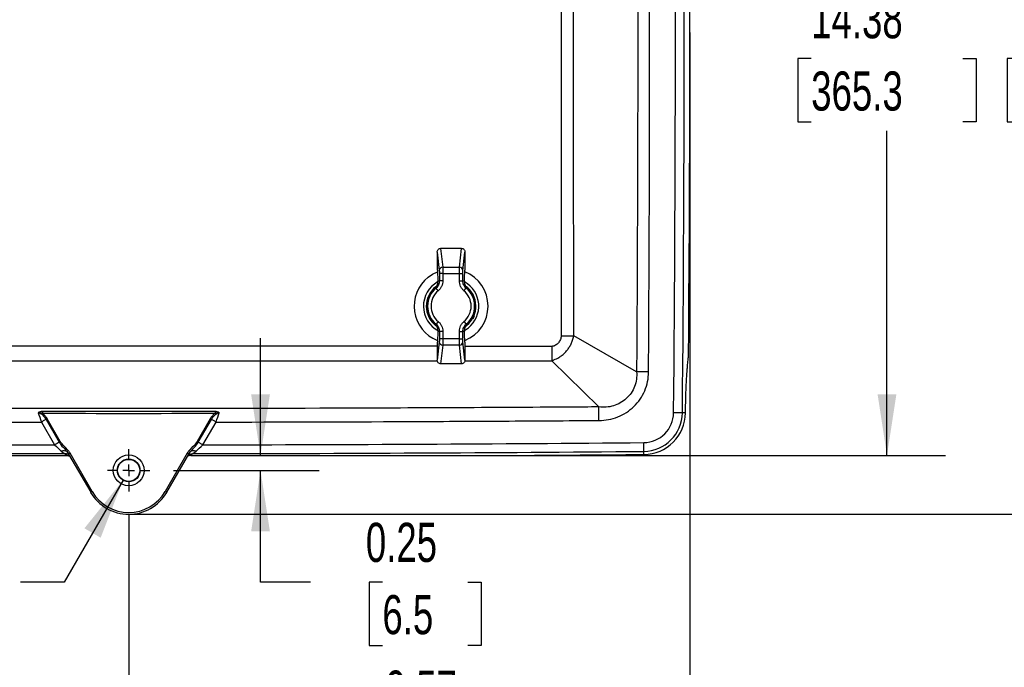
# Model space of a CAD drawing. Header units: inches. Extents: x 2 to 86, y 2 to 66.
# Tile 4 of 36: x 16.7 to 33.5, y 15.8 to 26.8. Entities that reach past the tile are written whole.
import ezdxf

# ---------------------------------------------------------------- set-up
doc = ezdxf.new("R2010")
doc.units = ezdxf.units.IN
doc.header["$LTSCALE"] = 8
doc.header["$MEASUREMENT"] = 0
doc.linetypes.add('CENTERX2', pattern=[0.8, 0.5, -0.1, 0.1, -0.1])
doc.layers.add('CENTER', color=40, linetype='CENTERX2')
doc.layers.add('DIMENSIONS', color=140, linetype='Continuous', lineweight=25)
doc.styles.add('SLDTEXTSTYLE0', font='TXT', dxfattribs={"width": 0.7})
doc.dimstyles.new('SLDDIMSTYLE0', dxfattribs={"dimtxt": 0.679688, "dimasz": 1.04, "dimexe": 0, "dimexo": 0.0625, "dimgap": 0.169922, "dimtad": 0, "dimtih": 1, "dimtoh": 1, "dimrnd": 1e-09, "dimzin": 12, "dimdsep": 46, "dimtxsty": 'SLDTEXTSTYLE0', "dimsah": 1, "dimcen": 0.09, "dimadec": 0, "dimazin": 3, "dimtfac": 1, "dimtofl": 0, "dimtmove": 0, "dimatfit": 3, "dimfxl": 0, "dimfrac": 2, "dimtolj": 1, "dimtzin": 12, "dimarcsym": 0})
doc.dimstyles.new('SLDDIMSTYLE1', dxfattribs={"dimtxt": 0.679688, "dimasz": 1.04, "dimexe": 0, "dimexo": 0.0625, "dimgap": 0.169922, "dimtad": 0, "dimtih": 1, "dimtoh": 1, "dimrnd": 1e-09, "dimdsep": 46, "dimtxsty": 'SLDTEXTSTYLE0', "dimsah": 1, "dimcen": 0.09, "dimadec": 0, "dimazin": 2, "dimtfac": 1, "dimtmove": 0, "dimatfit": 0, "dimfxl": 0, "dimfrac": 2, "dimtolj": 1, "dimtzin": 12, "dimarcsym": 0})
doc.dimstyles.new('SLDDIMSTYLE2', dxfattribs={"dimtxt": 0.679688, "dimasz": 1.04, "dimexe": 0, "dimexo": 0.0625, "dimgap": 0.169922, "dimtad": 0, "dimtih": 1, "dimtoh": 1, "dimrnd": 1e-09, "dimdsep": 46, "dimtxsty": 'SLDTEXTSTYLE0', "dimsah": 1, "dimcen": 0, "dimadec": 0, "dimazin": 2, "dimtfac": 1, "dimtofl": 0, "dimtmove": 0, "dimatfit": 3, "dimfxl": 0, "dimfrac": 2, "dimtolj": 1, "dimtzin": 12, "dimarcsym": 0})

# ---------------------------------------------------------------- blocks, each defined once
blk = doc.blocks.new('_D')
at = {"layer": 'DIMENSIONS'}
for p, q in [((28.154, 26.226), (28.154, 13.736)), ((18.581, 18.398), (18.581, 13.736)), ((18.581, 14.736), (21.762, 14.736)), ((22.683, 14.736), (22.455, 14.736)), ((22.455, 14.736), (22.455, 13.656)), ((25.268, 14.736), (25.496, 14.736)), ((25.496, 14.736), (25.496, 13.656)), ((28.154, 14.736), (26.189, 14.736)), ((22.455, 13.656), (22.683, 13.656)), ((25.496, 13.656), (25.268, 13.656))]:
    blk.add_line(p, q, dxfattribs=at)
for points in [[(18.581, 14.736), (19.621, 14.576), (19.621, 14.896)], [(28.154, 14.736), (27.114, 14.896), (27.114, 14.576)]]:
    blk.add_solid(points, dxfattribs=at)
at = {"layer": 'DIMENSIONS', "char_height": 0.6667, "attachment_point": 1, "style": 'SLDTEXTSTYLE0'}
for s, insert in [('9.57', (22.966, 15.748)), ('243.2', (22.683, 14.515))]:
    blk.add_mtext(s, dxfattribs=dict(at, insert=insert))
blk = doc.blocks.new('_D_1')
at = {"layer": 'DIMENSIONS'}
for p, q in [((9.008, 26.226), (9.008, 13.736)), ((18.581, 18.398), (18.581, 13.736)), ((9.008, 14.736), (11.342, 14.736)), ((12.263, 14.736), (12.035, 14.736)), ((12.035, 14.736), (12.035, 13.656)), ((14.848, 14.736), (15.077, 14.736)), ((15.077, 14.736), (15.077, 13.656)), ((18.581, 14.736), (15.769, 14.736)), ((12.035, 13.656), (12.263, 13.656)), ((15.077, 13.656), (14.848, 13.656))]:
    blk.add_line(p, q, dxfattribs=at)
for points in [[(9.008, 14.736), (10.048, 14.576), (10.048, 14.896)], [(18.581, 14.736), (17.541, 14.896), (17.541, 14.576)]]:
    blk.add_solid(points, dxfattribs=at)
at = {"layer": 'DIMENSIONS', "char_height": 0.6667, "attachment_point": 1, "style": 'SLDTEXTSTYLE0'}
for s, insert in [('9.57', (12.546, 15.748)), ('243.2', (12.263, 14.515))]:
    blk.add_mtext(s, dxfattribs=dict(at, insert=insert))
blk = doc.blocks.new('_D_2')
at = {"layer": 'DIMENSIONS'}
for p, q in [((20.83, 19.415), (20.83, 21.415)), ((19.344, 19.161), (21.83, 19.161)), ((20.83, 17.256), (20.83, 19.161)), ((21.684, 17.256), (20.83, 17.256)), ((22.909, 17.256), (22.681, 17.256)), ((22.681, 17.256), (22.681, 16.176)), ((24.364, 17.256), (24.592, 17.256)), ((24.592, 17.256), (24.592, 16.176)), ((22.681, 16.176), (22.909, 16.176)), ((24.592, 16.176), (24.364, 16.176))]:
    blk.add_line(p, q, dxfattribs=at)
for points in [[(20.83, 19.415), (20.99, 20.455), (20.67, 20.455)], [(20.83, 19.161), (20.67, 18.121), (20.99, 18.121)]]:
    blk.add_solid(points, dxfattribs=at)
at = {"layer": 'DIMENSIONS', "char_height": 0.6667, "attachment_point": 1, "style": 'SLDTEXTSTYLE0'}
for s, insert in [('0.25', (22.627, 18.267)), ('6.5', (22.909, 17.035))]:
    blk.add_mtext(s, dxfattribs=dict(at, insert=insert))
blk = doc.blocks.new('_D_3')
at = {"layer": 'DIMENSIONS'}
for p, q in [((9.008, 27.026), (9.008, 37.971)), ((28.154, 27.026), (28.154, 37.971)), ((9.008, 36.971), (16.381, 36.971)), ((17.302, 36.971), (17.074, 36.971)), ((17.074, 36.971), (17.074, 35.891)), ((19.887, 36.971), (20.115, 36.971)), ((20.115, 36.971), (20.115, 35.891)), ((28.154, 36.971), (20.808, 36.971)), ((17.074, 35.891), (17.302, 35.891)), ((20.115, 35.891), (19.887, 35.891))]:
    blk.add_line(p, q, dxfattribs=at)
for points in [[(9.008, 36.971), (10.048, 36.811), (10.048, 37.131)], [(28.154, 36.971), (27.114, 37.131), (27.114, 36.811)]]:
    blk.add_solid(points, dxfattribs=at)
at = {"layer": 'DIMENSIONS', "char_height": 0.6667, "attachment_point": 1, "style": 'SLDTEXTSTYLE0'}
for s, insert in [('19.15', (17.302, 37.982)), ('486.3', (17.302, 36.75))]:
    blk.add_mtext(s, dxfattribs=dict(at, insert=insert))
blk = doc.blocks.new('_D_4')
at = {"layer": 'DIMENSIONS'}
for p, q in [((26.931, 33.797), (32.517, 33.797)), ((31.517, 33.797), (31.517, 27.415)), ((30.224, 26.183), (29.996, 26.183)), ((29.996, 26.183), (29.996, 25.103)), ((32.809, 26.183), (33.038, 26.183)), ((33.038, 26.183), (33.038, 25.103)), ((29.996, 25.103), (30.224, 25.103)), ((33.038, 25.103), (32.809, 25.103)), ((31.517, 19.415), (31.517, 24.95)), ((20.04, 19.415), (32.517, 19.415))]:
    blk.add_line(p, q, dxfattribs=at)
for points in [[(31.517, 33.797), (31.357, 32.757), (31.677, 32.757)], [(31.517, 19.415), (31.677, 20.455), (31.357, 20.455)]]:
    blk.add_solid(points, dxfattribs=at)
at = {"layer": 'DIMENSIONS', "char_height": 0.6667, "attachment_point": 1, "style": 'SLDTEXTSTYLE0'}
for s, insert in [('14.38', (30.224, 27.194)), ('365.3', (30.224, 25.962))]:
    blk.add_mtext(s, dxfattribs=dict(at, insert=insert))
blk = doc.blocks.new('_D_5')
at = {"layer": 'DIMENSIONS'}
for p, q in [((26.891, 34.136), (36.086, 34.136)), ((35.086, 34.136), (35.086, 27.415)), ((33.794, 26.183), (33.566, 26.183)), ((33.566, 26.183), (33.566, 25.103)), ((36.379, 26.183), (36.607, 26.183)), ((36.607, 26.183), (36.607, 25.103)), ((33.566, 25.103), (33.794, 25.103)), ((36.607, 25.103), (36.379, 25.103)), ((35.086, 18.412), (35.086, 24.95)), ((18.981, 18.412), (36.086, 18.412))]:
    blk.add_line(p, q, dxfattribs=at)
for points in [[(35.086, 34.136), (34.926, 33.096), (35.246, 33.096)], [(35.086, 18.412), (35.246, 19.452), (34.926, 19.452)]]:
    blk.add_solid(points, dxfattribs=at)
at = {"layer": 'DIMENSIONS', "char_height": 0.6667, "attachment_point": 1, "style": 'SLDTEXTSTYLE0'}
for s, insert in [('15.72', (33.794, 27.194)), ('399.4', (33.794, 25.962))]:
    blk.add_mtext(s, dxfattribs=dict(at, insert=insert))
blk = doc.blocks.new('_D_6')
at = {"layer": 'DIMENSIONS'}
for p, q in [((18.485, 18.994), (17.481, 17.256)), ((14.483, 17.256), (14.255, 17.256)), ((14.255, 17.256), (14.255, 16.176)), ((15.937, 17.256), (16.166, 17.256)), ((16.166, 17.256), (16.166, 16.176)), ((17.481, 17.256), (16.733, 17.256)), ((14.255, 16.176), (14.483, 16.176)), ((16.166, 16.176), (15.937, 16.176))]:
    blk.add_line(p, q, dxfattribs=at)
blk.add_solid([(18.485, 18.994), (17.826, 18.173), (18.103, 18.013)], dxfattribs=at)
at = {"layer": 'DIMENSIONS', "char_height": 0.6667, "attachment_point": 1, "style": 'SLDTEXTSTYLE0'}
for s, insert in [('%%c', (13.687, 18.267)), ('0.39', (14.713, 18.267)), ('9.8', (14.483, 17.035))]:
    blk.add_mtext(s, dxfattribs=dict(at, insert=insert))
blk = doc.blocks.new('SW_CENTERMARKSYMBOL_0')
at = {"layer": 'CENTER', "color": 0}
for p, q in [((0, 0.2), (0, 0.363)), ((0, 0), (-0.1, 0)), ((0, 0), (0, 0.1)), ((0, 0), (0.1, 0)), ((0, 0), (0, -0.1)), ((0.2, 0), (0.363, 0)), ((-0.2, 0), (-0.363, 0)), ((0, -0.2), (0, -0.363))]:
    blk.add_line(p, q, dxfattribs=at)

msp = doc.modelspace()

# ---------------------------------------------------------------- linework, layer by layer
for p, q in [((23.845, 22.881), (23.845, 22.575)), ((23.845, 22.881), (23.88, 22.571)), ((23.903, 22.945), (23.938, 22.624)), ((24.26, 22.945), (23.903, 22.945)), ((24.224, 22.624), (24.26, 22.945)), ((24.283, 22.571), (24.317, 22.881)), ((24.317, 22.881), (24.317, 22.575)), ((23.94, 22.518), (23.881, 22.518)), ((23.881, 22.518), (23.881, 22.391)), ((23.938, 22.624), (24.224, 22.624)), ((23.94, 22.518), (24.222, 22.518)), ((23.94, 22.518), (23.94, 22.391)), ((24.222, 22.518), (24.281, 22.518)), ((24.222, 22.391), (24.222, 22.518)), ((24.281, 22.391), (24.281, 22.518)), ((23.856, 22.385), (23.856, 22.379)), ((23.94, 22.391), (23.881, 22.391)), ((24.222, 22.391), (24.281, 22.391)), ((24.307, 22.385), (24.307, 22.379)), ((23.862, 22.224), (23.824, 22.27)), ((24.3, 22.224), (24.338, 22.27)), ((23.862, 21.698), (23.824, 21.652)), ((24.3, 21.698), (24.338, 21.652)), ((24.477, 21.798), (24.449, 21.739)), ((23.856, 21.543), (23.856, 21.537)), ((23.94, 21.531), (23.881, 21.531)), ((23.881, 21.531), (23.881, 21.404)), ((23.94, 21.531), (23.94, 21.404)), ((24.222, 21.531), (24.281, 21.531)), ((24.222, 21.404), (24.222, 21.531)), ((24.281, 21.404), (24.281, 21.531)), ((24.303, 21.6), (24.345, 21.63)), ((24.307, 21.543), (24.307, 21.537)), ((24.309, 21.547), (24.376, 21.592)), ((23.88, 21.351), (23.845, 21.041)), ((23.845, 21.347), (23.845, 21.041)), ((23.94, 21.404), (23.881, 21.404)), ((24.222, 21.404), (23.94, 21.404)), ((24.222, 21.404), (24.281, 21.404)), ((24.317, 21.041), (24.283, 21.351)), ((24.317, 21.347), (24.317, 21.041)), ((27.245, 20.84), (26.172, 21.454)), ((23.938, 21.298), (23.903, 20.977)), ((24.224, 21.298), (23.938, 21.298)), ((24.26, 20.977), (24.224, 21.298)), ((25.801, 21.275), (24.317, 21.275)), ((24.315, 21.03), (25.799, 21.03)), ((26.603, 20.242), (25.799, 21.03)), ((24.26, 20.977), (23.903, 20.977)), ((17.171, 20.03), (17.395, 19.642)), ((17.414, 19.653), (17.19, 20.041)), ((19.972, 20.041), (19.748, 19.653)), ((19.767, 19.642), (19.991, 20.03)), ((28.027, 20.142), (27.877, 20.144)), ((28.08, 20.142), (28.027, 20.142)), ((28.08, 20.142), (28.08, 20.144)), ((17.092, 19.984), (17.316, 19.596)), ((19.847, 19.596), (20.071, 19.984)), ((27.369, 19.485), (27.368, 19.635)), ((27.37, 19.432), (27.369, 19.485)), ((17.527, 19.481), (17.549, 19.448)), ((17.547, 19.453), (17.559, 19.438)), ((17.549, 19.448), (17.557, 19.437)), ((17.557, 19.437), (17.933, 18.787)), ((17.578, 19.401), (17.568, 19.407)), ((17.959, 18.802), (17.583, 19.452)), ((19.579, 19.452), (19.204, 18.802)), ((19.23, 18.787), (19.605, 19.437)), ((19.584, 19.401), (19.594, 19.407)), ((19.603, 19.438), (19.615, 19.453)), ((19.605, 19.437), (19.613, 19.448)), ((19.613, 19.448), (19.636, 19.481)), ((17.959, 18.802), (17.933, 18.787)), ((19.204, 18.802), (19.23, 18.787))]:
    msp.add_line(p, q)
at = {"flags": 128}
for points in [[(23.688, 22.453), (23.766, 22.506), (23.849, 22.546)], [(23.847, 22.575), (23.846, 22.575), (23.845, 22.575)], [(24.317, 22.575), (24.316, 22.575), (24.315, 22.575)], [(23.845, 21.347), (23.846, 21.347), (23.847, 21.347)], [(24.315, 21.347), (24.317, 21.347), (24.317, 21.347)], [(28.116, 20.948), (28.121, 21.007), (28.126, 21.053)], [(17.487, 19.447), (17.507, 19.429), (17.523, 19.415)], [(19.64, 19.415), (19.66, 19.433), (19.676, 19.447)]]:
    msp.add_lwpolyline(points, dxfattribs=at)
for radius in [0.263, 0.193, 0.189, 0.188]:
    msp.add_circle((18.581, 19.161), radius)
for centre, radius, start, end in [((-648.51, 26.626), 676.418, 359.450926, 0.549074), ((-648.51, 26.626), 676.568, 359.450926, 0.549074), ((-648.51, 26.626), 676.664, 359.536876, 0.463124), ((23.937, 22.566), 0.0578, 88.6744, 175.034), ((24.225, 22.566), 0.0578, 4.966, 91.3256), ((24.081, 21.961), 0.63, 291.8988, 68.116), ((24.081, 21.961), 0.63, 128.6047, 248.1751), ((24.081, 21.961), 0.472, 119.1074, 242.5423), ((24.081, 21.961), 0.472, 308.6047, 60.7644), ((24.081, 21.961), 0.423, 128.4647, 232.3653), ((24.081, 21.961), 0.409, 132.4807, 227.5193), ((24.081, 21.961), 0.402, 129.7777, 230.2223), ((24.081, 21.961), 0.342, 129.7777, 230.2223), ((24.081, 21.961), 0.342, 309.7777, 50.2223), ((24.081, 21.961), 0.423, 308.6047, 54.0509), ((24.081, 21.961), 0.402, 309.7777, 50.2223), ((24.081, 21.961), 0.409, 312.4807, 47.5193), ((23.937, 21.356), 0.0578, 184.966, 271.3256), ((24.225, 21.356), 0.0578, 268.6744, 355.034), ((27.363, 20.149), 0.514, 270.5101, 359.4509), ((27.363, 20.149), 0.664, 270.5101, 359.4509), ((27.363, 20.149), 0.717, 270.5101, 359.4509), ((18.572, 1007.535), 988.089, 269.490982, 269.937095), ((18.572, 1007.535), 987.939, 269.490982, 269.927164), ((18.572, 1007.535), 988.089, 270.064028, 270.510142), ((18.572, 1007.535), 987.939, 270.07396, 270.510142), ((18.572, 1007.535), 988.142, 270.366026, 270.510142), ((18.581, 19.161), 0.749, 210, 330), ((18.581, 19.161), 0.719, 210, 330)]:
    msp.add_arc(centre, radius, start, end)
for points, knots in [([(27.245, 32.412), (27.246, 32.352), (27.246, 32.292), (27.247, 32.171), (27.247, 32.111), (27.248, 31.93), (27.249, 31.809), (27.251, 31.448), (27.253, 31.207), (27.256, 30.483), (27.258, 30.001), (27.263, 28.555), (27.265, 27.59), (27.265, 25.662), (27.263, 24.697), (27.258, 23.251), (27.256, 22.769), (27.253, 22.045), (27.251, 21.804), (27.249, 21.443), (27.248, 21.322), (27.247, 21.141), (27.247, 21.081), (27.246, 20.96), (27.246, 20.9), (27.245, 20.84)], [0, 0, 0, 0, 0.015625, 0.015625, 0.03125, 0.03125, 0.0625, 0.0625, 0.125, 0.125, 0.25, 0.25, 0.5, 0.5, 0.75, 0.75, 0.875, 0.875, 0.9375, 0.9375, 0.96875, 0.96875, 0.984375, 0.984375, 1, 1, 1, 1]), ([(27.449, 20.839), (27.451, 21.08), (27.452, 21.321), (27.455, 21.803), (27.456, 22.044), (27.46, 22.768), (27.462, 23.25), (27.466, 24.697), (27.468, 25.661), (27.468, 27.59), (27.466, 28.555), (27.462, 30.002), (27.46, 30.484), (27.456, 31.208), (27.455, 31.449), (27.452, 31.931), (27.451, 32.172), (27.449, 32.413)], [0, 0, 0, 0, 0.0625, 0.0625, 0.125, 0.125, 0.25, 0.25, 0.5, 0.5, 0.75, 0.75, 0.875, 0.875, 0.9375, 0.9375, 1, 1, 1, 1]), ([(25.957, 31.798), (25.958, 31.582), (25.958, 31.367), (25.958, 30.936), (25.958, 30.72), (25.958, 30.074), (25.959, 28.781), (25.959, 27.488), (25.959, 25.764), (25.959, 24.902), (25.958, 23.609), (25.958, 23.178), (25.958, 22.532), (25.958, 22.316), (25.958, 21.885), (25.958, 21.67), (25.957, 21.454)], [0, 0, 0, 0, 0.0625, 0.0625, 0.125, 0.125, 0.25, 0.5, 0.5, 0.75, 0.75, 0.875, 0.875, 0.9375, 0.9375, 1, 1, 1, 1]), ([(26.172, 21.454), (26.172, 21.481), (26.172, 21.508), (26.172, 21.562), (26.172, 21.589), (26.172, 21.67), (26.172, 21.724), (26.172, 21.885), (26.172, 21.993), (26.172, 22.316), (26.172, 22.532), (26.172, 23.178), (26.172, 23.609), (26.171, 24.902), (26.171, 25.764), (26.171, 27.488), (26.171, 28.35), (26.172, 29.643), (26.172, 30.074), (26.172, 30.72), (26.172, 30.936), (26.172, 31.259), (26.172, 31.367), (26.172, 31.528), (26.172, 31.582), (26.172, 31.663), (26.172, 31.69), (26.172, 31.744), (26.172, 31.77), (26.172, 31.798)], [0, 0, 0, 0, 0.007812, 0.007812, 0.015625, 0.015625, 0.03125, 0.03125, 0.0625, 0.0625, 0.125, 0.125, 0.25, 0.25, 0.5, 0.5, 0.75, 0.75, 0.875, 0.875, 0.9375, 0.9375, 0.96875, 0.96875, 0.984375, 0.984375, 0.992187, 0.992187, 1, 1, 1, 1]), ([(23.845, 22.881), (23.845, 22.888), (23.846, 22.897), (23.852, 22.913), (23.856, 22.92), (23.867, 22.933), (23.874, 22.938), (23.888, 22.944), (23.896, 22.945), (23.903, 22.945)], [0, 0, 0, 0, 0.25, 0.25, 0.5, 0.5, 0.75, 0.75, 1, 1, 1, 1]), ([(24.26, 22.945), (24.267, 22.945), (24.274, 22.944), (24.288, 22.938), (24.295, 22.933), (24.306, 22.92), (24.311, 22.913), (24.316, 22.897), (24.317, 22.888), (24.317, 22.881)], [0, 0, 0, 0, 0.25, 0.25, 0.5, 0.5, 0.75, 0.75, 1, 1, 1, 1]), ([(23.847, 22.575), (23.849, 22.533), (23.851, 22.498), (23.854, 22.436), (23.855, 22.409), (23.856, 22.385)], [0, 0, 0, 0, 0.5, 0.5, 1, 1, 1, 1]), ([(23.88, 22.571), (23.88, 22.568), (23.88, 22.565), (23.88, 22.558), (23.881, 22.554), (23.881, 22.544), (23.881, 22.539), (23.881, 22.529), (23.881, 22.523), (23.881, 22.518)], [0, 0, 0, 0, 0.25, 0.25, 0.5, 0.5, 0.75, 0.75, 1, 1, 1, 1]), ([(23.938, 22.624), (23.939, 22.622), (23.939, 22.62), (23.939, 22.617), (23.939, 22.613), (23.939, 22.609), (23.939, 22.604), (23.939, 22.6), (23.939, 22.595), (23.94, 22.59), (23.94, 22.585), (23.94, 22.579), (23.94, 22.574), (23.94, 22.568), (23.94, 22.563), (23.94, 22.557), (23.94, 22.552), (23.94, 22.546), (23.94, 22.54), (23.94, 22.535), (23.94, 22.529), (23.94, 22.523), (23.94, 22.52), (23.94, 22.518)], [0, 0, 0, 0, 0.053078, 0.10561, 0.157596, 0.209035, 0.259929, 0.310276, 0.360078, 0.409333, 0.458043, 0.506207, 0.553825, 0.600897, 0.647423, 0.693404, 0.73884, 0.78373, 0.828074, 0.871873, 0.915127, 0.957836, 1, 1, 1, 1]), ([(24.222, 22.518), (24.222, 22.52), (24.222, 22.525), (24.222, 22.532), (24.222, 22.539), (24.222, 22.546), (24.222, 22.553), (24.222, 22.56), (24.223, 22.567), (24.223, 22.574), (24.223, 22.581), (24.223, 22.59), (24.223, 22.6), (24.223, 22.609), (24.224, 22.617), (24.224, 22.621), (24.224, 22.624)], [0, 0, 0, 0, 0.054255, 0.108836, 0.163743, 0.218976, 0.274537, 0.330424, 0.386638, 0.443178, 0.500047, 0.591913, 0.687841, 0.787832, 0.891885, 1, 1, 1, 1]), ([(24.281, 22.518), (24.281, 22.523), (24.281, 22.529), (24.281, 22.539), (24.282, 22.544), (24.282, 22.554), (24.282, 22.558), (24.283, 22.565), (24.283, 22.568), (24.283, 22.571)], [0, 0, 0, 0, 0.25, 0.25, 0.5, 0.5, 0.75, 0.75, 1, 1, 1, 1]), ([(24.307, 22.385), (24.308, 22.409), (24.309, 22.436), (24.312, 22.498), (24.313, 22.533), (24.315, 22.575)], [0, 0, 0, 0, 0.5, 0.5, 1, 1, 1, 1]), ([(23.805, 22.263), (23.82, 22.277), (23.834, 22.295), (23.852, 22.336), (23.856, 22.358), (23.856, 22.379)], [0, 0, 0, 0, 0.5, 0.5, 1, 1, 1, 1]), ([(23.881, 22.391), (23.881, 22.368), (23.876, 22.345), (23.857, 22.303), (23.842, 22.284), (23.824, 22.27)], [0, 0, 0, 0, 0.5, 0.5, 1, 1, 1, 1]), ([(23.94, 22.391), (23.94, 22.375), (23.939, 22.36), (23.932, 22.329), (23.927, 22.313), (23.913, 22.284), (23.904, 22.27), (23.885, 22.245), (23.874, 22.234), (23.862, 22.224)], [0, 0, 0, 0, 0.25, 0.25, 0.5, 0.5, 0.75, 0.75, 1, 1, 1, 1]), ([(24.3, 22.224), (24.289, 22.234), (24.278, 22.245), (24.258, 22.27), (24.25, 22.284), (24.236, 22.313), (24.231, 22.329), (24.224, 22.36), (24.222, 22.375), (24.222, 22.391)], [0, 0, 0, 0, 0.25, 0.25, 0.5, 0.5, 0.75, 0.75, 1, 1, 1, 1]), ([(24.338, 22.27), (24.32, 22.284), (24.306, 22.303), (24.286, 22.345), (24.281, 22.368), (24.281, 22.391)], [0, 0, 0, 0, 0.5, 0.5, 1, 1, 1, 1]), ([(24.307, 22.379), (24.307, 22.358), (24.311, 22.336), (24.329, 22.295), (24.342, 22.277), (24.358, 22.263)], [0, 0, 0, 0, 0.5, 0.5, 1, 1, 1, 1]), ([(23.862, 21.698), (23.874, 21.688), (23.885, 21.677), (23.904, 21.652), (23.913, 21.638), (23.927, 21.608), (23.932, 21.593), (23.939, 21.562), (23.94, 21.547), (23.94, 21.531)], [0, 0, 0, 0, 0.25, 0.25, 0.5, 0.5, 0.75, 0.75, 1, 1, 1, 1]), ([(24.222, 21.531), (24.222, 21.547), (24.224, 21.562), (24.231, 21.593), (24.236, 21.608), (24.25, 21.638), (24.258, 21.652), (24.278, 21.677), (24.289, 21.688), (24.3, 21.698)], [0, 0, 0, 0, 0.25, 0.25, 0.5, 0.5, 0.75, 0.75, 1, 1, 1, 1]), ([(23.856, 21.543), (23.856, 21.564), (23.852, 21.586), (23.834, 21.626), (23.82, 21.645), (23.805, 21.659)], [0, 0, 0, 0, 0.5, 0.5, 1, 1, 1, 1]), ([(23.824, 21.652), (23.842, 21.638), (23.857, 21.619), (23.876, 21.577), (23.881, 21.554), (23.881, 21.531)], [0, 0, 0, 0, 0.5, 0.5, 1, 1, 1, 1]), ([(23.856, 21.537), (23.855, 21.513), (23.854, 21.486), (23.851, 21.424), (23.849, 21.388), (23.847, 21.347)], [0, 0, 0, 0, 0.5, 0.5, 1, 1, 1, 1]), ([(24.281, 21.531), (24.281, 21.554), (24.286, 21.577), (24.306, 21.619), (24.32, 21.638), (24.338, 21.652)], [0, 0, 0, 0, 0.5, 0.5, 1, 1, 1, 1]), ([(24.358, 21.659), (24.342, 21.645), (24.329, 21.626), (24.311, 21.586), (24.307, 21.564), (24.307, 21.543)], [0, 0, 0, 0, 0.5, 0.5, 1, 1, 1, 1]), ([(24.315, 21.347), (24.313, 21.388), (24.312, 21.424), (24.309, 21.486), (24.308, 21.513), (24.307, 21.537)], [0, 0, 0, 0, 0.5, 0.5, 1, 1, 1, 1]), ([(23.881, 21.404), (23.881, 21.398), (23.881, 21.393), (23.881, 21.383), (23.881, 21.378), (23.881, 21.368), (23.88, 21.364), (23.88, 21.357), (23.88, 21.354), (23.88, 21.351)], [0, 0, 0, 0, 0.25, 0.25, 0.5, 0.5, 0.75, 0.75, 1, 1, 1, 1]), ([(23.94, 21.404), (23.94, 21.402), (23.94, 21.397), (23.94, 21.39), (23.94, 21.383), (23.94, 21.376), (23.94, 21.369), (23.94, 21.362), (23.94, 21.355), (23.94, 21.348), (23.94, 21.341), (23.94, 21.332), (23.939, 21.322), (23.939, 21.313), (23.939, 21.305), (23.939, 21.301), (23.938, 21.298)], [0, 0, 0, 0, 0.054255, 0.108836, 0.163743, 0.218976, 0.274537, 0.330424, 0.386638, 0.443178, 0.500047, 0.591913, 0.687841, 0.787832, 0.891885, 1, 1, 1, 1]), ([(24.224, 21.298), (24.224, 21.299), (24.224, 21.302), (24.224, 21.305), (24.224, 21.309), (24.223, 21.313), (24.223, 21.318), (24.223, 21.322), (24.223, 21.327), (24.223, 21.332), (24.223, 21.337), (24.223, 21.342), (24.223, 21.348), (24.223, 21.353), (24.223, 21.359), (24.222, 21.365), (24.222, 21.37), (24.222, 21.376), (24.222, 21.382), (24.222, 21.387), (24.222, 21.393), (24.222, 21.398), (24.222, 21.402), (24.222, 21.404)], [0, 0, 0, 0, 0.052909, 0.105289, 0.157139, 0.20846, 0.259252, 0.309515, 0.359249, 0.408453, 0.457129, 0.505276, 0.552894, 0.599983, 0.646543, 0.692575, 0.738078, 0.783053, 0.827499, 0.871416, 0.914806, 0.957667, 1, 1, 1, 1]), ([(24.283, 21.351), (24.283, 21.354), (24.283, 21.357), (24.282, 21.364), (24.282, 21.368), (24.282, 21.378), (24.281, 21.383), (24.281, 21.393), (24.281, 21.398), (24.281, 21.404)], [0, 0, 0, 0, 0.25, 0.25, 0.5, 0.5, 0.75, 0.75, 1, 1, 1, 1]), ([(25.799, 21.03), (25.807, 21.033), (25.813, 21.035), (25.824, 21.039), (25.829, 21.041), (25.843, 21.047), (25.851, 21.051), (25.874, 21.061), (25.887, 21.068), (25.912, 21.081), (25.923, 21.088), (25.944, 21.102), (25.954, 21.109), (25.983, 21.13), (26, 21.145), (26.032, 21.176), (26.047, 21.192), (26.074, 21.225), (26.086, 21.243), (26.109, 21.279), (26.119, 21.298), (26.138, 21.338), (26.146, 21.359), (26.161, 21.404), (26.167, 21.427), (26.172, 21.454)], [0, 0, 0, 0, 0.015625, 0.015625, 0.03125, 0.03125, 0.0625, 0.0625, 0.125, 0.125, 0.1875, 0.1875, 0.25, 0.25, 0.375, 0.375, 0.5, 0.5, 0.625, 0.625, 0.75, 0.75, 0.875, 0.875, 1, 1, 1, 1]), ([(25.957, 21.454), (25.957, 21.433), (25.953, 21.411), (25.937, 21.371), (25.926, 21.352), (25.897, 21.319), (25.881, 21.305), (25.853, 21.289), (25.843, 21.284), (25.827, 21.279), (25.822, 21.278), (25.811, 21.276), (25.806, 21.275), (25.801, 21.275)], [0, 0, 0, 0, 0.25, 0.25, 0.5, 0.5, 0.75, 0.75, 0.875, 0.875, 0.9375, 0.9375, 1, 1, 1, 1]), ([(23.845, 21.276), (23.149, 21.276), (21.106, 21.276), (18.004, 21.277), (15.19, 21.276), (13.724, 21.276), (13.317, 21.276)], [0, 0, 0, 0, 0.198265, 0.582292, 0.884028, 1, 1, 1, 1]), ([(25.801, 21.275), (25.801, 21.229), (25.8, 21.182), (25.8, 21.098), (25.8, 21.06), (25.799, 21.03)], [0, 0, 0, 0, 0.5, 0.5, 1, 1, 1, 1]), ([(13.315, 21.03), (13.627, 21.03), (14.901, 21.03), (17.138, 21.03), (20.025, 21.03), (22.261, 21.03), (23.535, 21.03), (23.847, 21.03)], [0, 0, 0, 0, 0.088793, 0.362946, 0.6371, 0.911253, 1, 1, 1, 1]), ([(23.903, 20.977), (23.896, 20.977), (23.888, 20.978), (23.874, 20.984), (23.867, 20.989), (23.856, 21.002), (23.852, 21.009), (23.846, 21.025), (23.845, 21.033), (23.845, 21.041)], [0, 0, 0, 0, 0.25, 0.25, 0.5, 0.5, 0.75, 0.75, 1, 1, 1, 1]), ([(24.317, 21.041), (24.317, 21.033), (24.316, 21.025), (24.311, 21.009), (24.306, 21.002), (24.295, 20.989), (24.288, 20.984), (24.274, 20.978), (24.267, 20.977), (24.26, 20.977)], [0, 0, 0, 0, 0.25, 0.25, 0.5, 0.5, 0.75, 0.75, 1, 1, 1, 1]), ([(28.126, 21.053), (28.126, 21.055), (28.127, 21.06), (28.127, 21.067), (28.128, 21.075), (28.128, 21.083), (28.129, 21.091), (28.13, 21.102), (28.13, 21.114), (28.131, 21.127), (28.132, 21.142), (28.132, 21.152), (28.132, 21.156)], [0, 0, 0, 0, 0.081464, 0.163055, 0.244908, 0.327156, 0.409929, 0.493357, 0.620423, 0.746887, 0.873247, 1, 1, 1, 1]), ([(27.245, 20.84), (27.249, 20.798), (27.248, 20.756), (27.237, 20.673), (27.226, 20.631), (27.196, 20.552), (27.176, 20.515), (27.129, 20.445), (27.101, 20.413), (27.039, 20.356), (27.004, 20.331), (26.931, 20.29), (26.892, 20.273), (26.811, 20.249), (26.77, 20.242), (26.686, 20.236), (26.644, 20.237), (26.603, 20.242)], [0, 0, 0, 0, 0.125, 0.125, 0.25, 0.25, 0.375, 0.375, 0.5, 0.5, 0.625, 0.625, 0.75, 0.75, 0.875, 0.875, 1, 1, 1, 1]), ([(26.604, 20.012), (26.659, 20.013), (26.714, 20.018), (26.822, 20.038), (26.875, 20.053), (27.027, 20.113), (27.121, 20.174), (27.239, 20.288), (27.275, 20.33), (27.337, 20.42), (27.363, 20.468), (27.406, 20.569), (27.422, 20.622), (27.444, 20.729), (27.449, 20.784), (27.449, 20.839)], [0, 0, 0, 0, 0.125, 0.125, 0.25, 0.25, 0.5, 0.5, 0.625, 0.625, 0.75, 0.75, 0.875, 0.875, 1, 1, 1, 1]), ([(27.449, 20.839), (27.412, 20.839), (27.375, 20.839), (27.305, 20.84), (27.273, 20.84), (27.245, 20.84)], [0, 0, 0, 0, 0.5, 0.5, 1, 1, 1, 1]), ([(28.08, 20.144), (28.08, 20.15), (28.081, 20.163), (28.081, 20.183), (28.081, 20.203), (28.081, 20.223), (28.082, 20.243), (28.082, 20.263), (28.082, 20.282), (28.083, 20.302), (28.083, 20.322), (28.083, 20.342), (28.085, 20.392), (28.087, 20.472), (28.091, 20.579), (28.096, 20.682), (28.101, 20.757), (28.104, 20.808), (28.106, 20.838), (28.109, 20.867), (28.111, 20.894), (28.113, 20.922), (28.115, 20.939), (28.116, 20.948)], [0, 0, 0, 0, 0.022323, 0.044623, 0.066909, 0.089187, 0.111465, 0.133751, 0.156051, 0.178373, 0.200724, 0.223112, 0.245544, 0.372106, 0.499094, 0.625969, 0.753123, 0.794308, 0.835416, 0.876493, 0.917586, 0.95874, 1, 1, 1, 1]), ([(26.603, 20.242), (26.519, 20.242), (26.436, 20.241), (26.269, 20.24), (26.185, 20.239), (25.934, 20.238), (25.767, 20.237), (25.266, 20.234), (24.932, 20.232), (23.929, 20.227), (23.261, 20.224), (21.255, 20.217), (19.918, 20.214), (17.244, 20.214), (15.907, 20.217), (13.902, 20.224), (13.234, 20.227), (12.231, 20.232), (11.897, 20.234), (11.395, 20.237), (11.228, 20.238), (10.978, 20.239), (10.894, 20.24), (10.727, 20.241), (10.644, 20.242), (10.56, 20.242)], [0, 0, 0, 0, 0.015625, 0.015625, 0.03125, 0.03125, 0.0625, 0.0625, 0.125, 0.125, 0.25, 0.25, 0.5, 0.5, 0.75, 0.75, 0.875, 0.875, 0.9375, 0.9375, 0.96875, 0.96875, 0.984375, 0.984375, 1, 1, 1, 1]), ([(17.108, 20.164), (17.096, 20.164), (17.083, 20.163), (17.059, 20.156), (17.047, 20.151), (17.037, 20.143)], [0, 0, 0, 0, 0.5, 0.5, 1, 1, 1, 1]), ([(20.126, 20.143), (20.116, 20.151), (20.104, 20.156), (20.079, 20.163), (20.067, 20.164), (20.054, 20.164)], [0, 0, 0, 0, 0.5, 0.5, 1, 1, 1, 1]), ([(26.604, 20.012), (26.604, 20.056), (26.604, 20.1), (26.603, 20.179), (26.603, 20.214), (26.603, 20.242)], [0, 0, 0, 0, 0.5, 0.5, 1, 1, 1, 1]), ([(10.558, 20.012), (11.103, 20.009), (11.647, 20.005), (12.736, 19.999), (13.28, 19.996), (14.914, 19.989), (16.003, 19.986), (17.092, 19.984)], [0, 0, 0, 0, 0.25, 0.25, 0.5, 0.5, 1, 1, 1, 1]), ([(17.037, 20.143), (17.044, 20.144), (17.051, 20.145), (17.064, 20.144), (17.07, 20.144), (17.088, 20.141), (17.098, 20.138), (17.108, 20.134)], [0, 0, 0, 0, 0.25, 0.25, 0.5, 0.5, 1, 1, 1, 1]), ([(17.037, 20.143), (17.051, 20.142), (17.065, 20.138), (17.091, 20.124), (17.103, 20.115), (17.137, 20.083), (17.155, 20.058), (17.171, 20.03)], [0, 0, 0, 0, 0.25, 0.25, 0.5, 0.5, 1, 1, 1, 1]), ([(17.171, 20.03), (17.161, 20.024), (17.149, 20.017), (17.121, 20.002), (17.107, 19.993), (17.092, 19.984)], [0, 0, 0, 0, 0.5, 0.5, 1, 1, 1, 1]), ([(17.19, 20.041), (17.18, 20.059), (17.168, 20.077), (17.141, 20.108), (17.126, 20.123), (17.108, 20.134)], [0, 0, 0, 0, 0.5, 0.5, 1, 1, 1, 1]), ([(20.054, 20.134), (20.037, 20.123), (20.022, 20.108), (19.995, 20.077), (19.983, 20.059), (19.972, 20.041)], [0, 0, 0, 0, 0.5, 0.5, 1, 1, 1, 1]), ([(19.991, 20.03), (20.007, 20.058), (20.026, 20.083), (20.06, 20.115), (20.072, 20.124), (20.098, 20.138), (20.112, 20.142), (20.126, 20.143)], [0, 0, 0, 0, 0.5, 0.5, 0.75, 0.75, 1, 1, 1, 1]), ([(20.071, 19.984), (20.056, 19.993), (20.041, 20.002), (20.014, 20.017), (20.001, 20.024), (19.991, 20.03)], [0, 0, 0, 0, 0.5, 0.5, 1, 1, 1, 1]), ([(20.054, 20.134), (20.064, 20.138), (20.075, 20.141), (20.098, 20.145), (20.111, 20.146), (20.126, 20.143)], [0, 0, 0, 0, 0.5, 0.5, 1, 1, 1, 1]), ([(20.071, 19.984), (21.16, 19.986), (22.249, 19.989), (23.882, 19.996), (24.427, 19.999), (25.516, 20.005), (26.06, 20.009), (26.604, 20.012)], [0, 0, 0, 0, 0.5, 0.5, 0.75, 0.75, 1, 1, 1, 1]), ([(17.549, 19.5), (17.528, 19.526), (17.503, 19.549), (17.455, 19.598), (17.431, 19.624), (17.414, 19.653)], [0, 0, 0, 0, 0.5, 0.5, 1, 1, 1, 1]), ([(19.748, 19.653), (19.731, 19.624), (19.708, 19.598), (19.66, 19.549), (19.635, 19.526), (19.613, 19.5)], [0, 0, 0, 0, 0.5, 0.5, 1, 1, 1, 1]), ([(17.395, 19.642), (17.385, 19.636), (17.373, 19.629), (17.346, 19.613), (17.331, 19.605), (17.316, 19.596)], [0, 0, 0, 0, 0.5, 0.5, 1, 1, 1, 1]), ([(17.395, 19.642), (17.414, 19.61), (17.437, 19.582), (17.484, 19.53), (17.507, 19.506), (17.527, 19.481)], [0, 0, 0, 0, 0.5, 0.5, 1, 1, 1, 1]), ([(17.527, 19.481), (17.516, 19.489), (17.502, 19.495), (17.469, 19.498), (17.451, 19.496), (17.432, 19.49)], [0, 0, 0, 0, 0.5, 0.5, 1, 1, 1, 1]), ([(19.636, 19.481), (19.656, 19.506), (19.679, 19.53), (19.725, 19.582), (19.749, 19.61), (19.767, 19.642)], [0, 0, 0, 0, 0.5, 0.5, 1, 1, 1, 1]), ([(19.73, 19.49), (19.712, 19.496), (19.693, 19.498), (19.66, 19.495), (19.646, 19.489), (19.636, 19.481)], [0, 0, 0, 0, 0.5, 0.5, 1, 1, 1, 1]), ([(19.847, 19.596), (19.832, 19.605), (19.817, 19.613), (19.79, 19.629), (19.777, 19.636), (19.767, 19.642)], [0, 0, 0, 0, 0.5, 0.5, 1, 1, 1, 1]), ([(12.375, 19.412), (12.423, 19.412), (12.521, 19.412), (12.668, 19.413), (12.815, 19.413), (12.962, 19.413), (13.109, 19.414), (13.255, 19.414), (13.402, 19.414), (13.549, 19.414), (13.696, 19.415), (13.843, 19.415), (13.99, 19.415), (14.137, 19.415), (14.284, 19.415), (14.431, 19.415), (14.578, 19.415), (14.725, 19.416), (14.872, 19.416), (15.019, 19.416), (15.166, 19.416), (15.314, 19.416), (15.461, 19.416), (15.608, 19.416), (15.755, 19.416), (15.902, 19.416), (16.05, 19.416), (16.197, 19.416), (16.344, 19.416), (16.491, 19.416), (16.639, 19.416), (16.786, 19.416), (16.933, 19.416), (17.081, 19.416), (17.228, 19.415), (17.376, 19.415), (17.474, 19.415), (17.523, 19.415)], [0, 0, 0, 0, 0.028591, 0.057179, 0.085764, 0.114345, 0.142924, 0.171499, 0.200073, 0.228644, 0.257213, 0.28578, 0.314346, 0.34291, 0.371473, 0.400035, 0.428596, 0.457157, 0.485718, 0.514278, 0.542839, 0.5714, 0.599961, 0.628523, 0.657087, 0.685651, 0.714217, 0.742784, 0.771354, 0.799925, 0.828498, 0.857075, 0.885653, 0.914235, 0.94282, 0.971408, 1, 1, 1, 1]), ([(17.568, 19.416), (17.562, 19.421), (17.548, 19.433), (17.519, 19.444), (17.498, 19.446), (17.487, 19.447)], [0, 0, 0, 0, 0.266041, 0.633022, 1, 1, 1, 1]), ([(17.523, 19.415), (17.525, 19.415), (17.53, 19.415), (17.537, 19.414), (17.545, 19.413), (17.553, 19.412), (17.561, 19.409), (17.566, 19.408), (17.568, 19.407)], [0, 0, 0, 0, 0.152358, 0.310415, 0.474202, 0.643732, 0.819003, 1, 1, 1, 1]), ([(17.559, 19.438), (17.559, 19.438), (17.558, 19.438), (17.557, 19.437), (17.557, 19.437), (17.557, 19.437)], [0, 0, 0, 0, 0.045153, 0.522577, 1, 1, 1, 1]), ([(17.583, 19.452), (17.582, 19.451), (17.578, 19.449), (17.573, 19.446), (17.568, 19.444), (17.564, 19.441), (17.561, 19.439), (17.56, 19.439), (17.559, 19.438)], [0, 0, 0, 0, 0.169336, 0.338672, 0.508008, 0.677344, 0.846679, 1, 1, 1, 1]), ([(19.603, 19.438), (19.603, 19.439), (19.601, 19.439), (19.598, 19.441), (19.594, 19.444), (19.59, 19.446), (19.584, 19.449), (19.581, 19.451), (19.579, 19.452)], [0, 0, 0, 0, 0.15332, 0.322656, 0.491992, 0.661328, 0.830664, 1, 1, 1, 1]), ([(19.64, 19.415), (19.637, 19.415), (19.633, 19.415), (19.626, 19.415), (19.62, 19.414), (19.613, 19.412), (19.607, 19.411), (19.6, 19.409), (19.596, 19.407), (19.594, 19.407)], [0, 0, 0, 0, 0.141226, 0.282343, 0.423747, 0.565832, 0.708985, 0.853585, 1, 1, 1, 1]), ([(19.595, 19.416), (19.601, 19.421), (19.615, 19.433), (19.643, 19.444), (19.665, 19.446), (19.676, 19.447)], [0, 0, 0, 0, 0.265931, 0.632847, 1, 1, 1, 1]), ([(19.605, 19.437), (19.605, 19.437), (19.605, 19.437), (19.604, 19.438), (19.603, 19.438), (19.603, 19.438)], [0, 0, 0, 0, 0.477423, 0.954846, 1, 1, 1, 1]), ([(19.64, 19.415), (19.689, 19.415), (19.787, 19.415), (19.934, 19.415), (20.082, 19.416), (20.229, 19.416), (20.377, 19.416), (20.524, 19.416), (20.671, 19.416), (20.819, 19.416), (20.966, 19.416), (21.113, 19.416), (21.26, 19.416), (21.407, 19.416), (21.555, 19.416), (21.702, 19.416), (21.849, 19.416), (21.996, 19.416), (22.143, 19.416), (22.29, 19.416), (22.437, 19.416), (22.584, 19.416), (22.732, 19.415), (22.879, 19.415), (23.026, 19.415), (23.173, 19.415), (23.319, 19.415), (23.466, 19.415), (23.613, 19.414), (23.76, 19.414), (23.907, 19.414), (24.054, 19.414), (24.201, 19.413), (24.348, 19.413), (24.494, 19.413), (24.641, 19.413), (24.739, 19.412), (24.788, 19.412)], [0, 0, 0, 0, 0.028592, 0.05718, 0.085765, 0.114347, 0.142925, 0.171502, 0.200075, 0.228646, 0.257216, 0.285783, 0.314349, 0.342913, 0.371477, 0.400039, 0.4286, 0.457161, 0.485722, 0.514282, 0.542843, 0.571404, 0.599965, 0.628527, 0.65709, 0.685654, 0.71422, 0.742787, 0.771356, 0.799927, 0.828501, 0.857076, 0.885655, 0.914236, 0.942821, 0.971409, 1, 1, 1, 1]), ([(24.788, 19.412), (24.794, 19.412), (24.807, 19.412), (24.826, 19.412), (24.845, 19.412), (24.865, 19.412), (24.878, 19.412), (24.884, 19.412)], [0, 0, 0, 0, 0.198413, 0.397546, 0.597473, 0.798266, 1, 1, 1, 1])]:
    msp.add_open_spline(points, degree=3, knots=knots)
for points in [[(23.881, 22.391), (23.873, 22.387), (23.864, 22.383), (23.856, 22.379)], [(24.307, 22.379), (24.298, 22.383), (24.29, 22.387), (24.281, 22.391)], [(23.824, 22.27), (23.818, 22.268), (23.811, 22.265), (23.805, 22.263)], [(24.358, 22.263), (24.351, 22.265), (24.345, 22.268), (24.338, 22.27)], [(23.805, 21.659), (23.811, 21.657), (23.818, 21.654), (23.824, 21.652)], [(23.856, 21.543), (23.864, 21.539), (23.873, 21.535), (23.881, 21.531)], [(24.281, 21.531), (24.29, 21.535), (24.298, 21.539), (24.307, 21.543)], [(24.338, 21.652), (24.345, 21.654), (24.351, 21.657), (24.358, 21.659)], [(25.957, 21.454), (26.036, 21.454), (26.114, 21.454), (26.172, 21.454)], [(20.054, 20.164), (19.072, 20.163), (18.09, 20.163), (17.108, 20.164)], [(17.108, 20.164), (17.108, 20.156), (17.108, 20.145), (17.108, 20.134)], [(20.054, 20.164), (20.054, 20.156), (20.054, 20.145), (20.054, 20.134)], [(17.037, 20.143), (17.054, 20.095), (17.073, 20.04), (17.092, 19.984)], [(17.108, 20.134), (18.09, 20.133), (19.072, 20.133), (20.054, 20.134)], [(17.19, 20.041), (17.183, 20.037), (17.176, 20.033), (17.171, 20.03)], [(19.972, 20.041), (19.979, 20.037), (19.986, 20.033), (19.991, 20.03)], [(20.071, 19.984), (20.09, 20.04), (20.109, 20.095), (20.126, 20.143)], [(17.414, 19.653), (17.407, 19.649), (17.4, 19.645), (17.395, 19.642)], [(19.748, 19.653), (19.755, 19.649), (19.762, 19.645), (19.767, 19.642)], [(17.316, 19.596), (17.357, 19.558), (17.399, 19.519), (17.432, 19.49)], [(17.432, 19.49), (17.459, 19.466), (17.48, 19.45), (17.487, 19.447)], [(17.527, 19.481), (17.528, 19.482), (17.533, 19.486), (17.544, 19.495), (17.549, 19.5)], [(17.583, 19.452), (17.574, 19.469), (17.562, 19.485), (17.549, 19.5)], [(19.613, 19.5), (19.601, 19.485), (19.589, 19.469), (19.579, 19.452)], [(19.613, 19.5), (19.619, 19.495), (19.629, 19.486), (19.635, 19.482), (19.636, 19.481)], [(19.676, 19.447), (19.682, 19.45), (19.703, 19.466), (19.73, 19.49)], [(19.73, 19.49), (19.764, 19.519), (19.806, 19.558), (19.847, 19.596)]]:
    msp.add_open_spline(points, degree=3)
at = {"layer": 'DIMENSIONS'}
for p, q in [((28.154, 26.626), (28.154, 19.214)), ((19.64, 19.415), (28.689, 19.415)), ((18.581, 18.412), (19.078, 18.412))]:
    msp.add_line(p, q, dxfattribs=at)

# ---------------------------------------------------------------- block references
at = {"layer": 'CENTER'}
msp.add_blockref('SW_CENTERMARKSYMBOL_0', (18.581, 19.161), dxfattribs=at)

# ---------------------------------------------------------------- dimensions: what is measured, and where the dimension line sits
at = {"layer": 'DIMENSIONS'}
for base, p1, p2, angle, dimstyle, picture, middle in [((28.154, 36.971), (9.008, 26.626), (28.154, 26.626), 0, 'SLDDIMSTYLE0', '_D_3', (18.595, 36.971)), ((35.086, 34.136), (18.581, 18.412), (26.491, 34.136), 90, 'SLDDIMSTYLE0', '_D_5', (35.086, 26.183)), ((31.517, 19.415), (26.531, 33.797), (19.64, 19.415), 90, 'SLDDIMSTYLE0', '_D_4', (31.517, 26.183)), ((18.581, 14.736), (9.008, 26.626), (18.581, 18.798), 0, 'SLDDIMSTYLE0', '_D_1', (13.556, 14.736)), ((18.581, 14.736), (28.154, 26.626), (18.581, 18.798), 0, 'SLDDIMSTYLE0', '_D', (23.976, 14.736)), ((20.83, 19.415), (18.944, 19.161), (19.64, 19.415), 90, 'SLDDIMSTYLE1', '_D_2', (20.83, 17.256))]:
    dim = msp.add_linear_dim(base=base, p1=p1, p2=p2, angle=angle, dimstyle=dimstyle, dxfattribs=at)
    dim.commit()
    dim.dimension.update_dxf_attribs({"geometry": picture, "text_midpoint": middle, "dimtype": 160})
dim = msp.add_diameter_dim_2p(p1=(18.678, 19.328), p2=(18.485, 18.994), dimstyle='SLDDIMSTYLE2', dxfattribs=at)
dim.commit()
dim.dimension.update_dxf_attribs({"geometry": '_D_6', "text_midpoint": (15.21, 17.256), "dimtype": 163})

doc.saveas('drawing.dxf')
